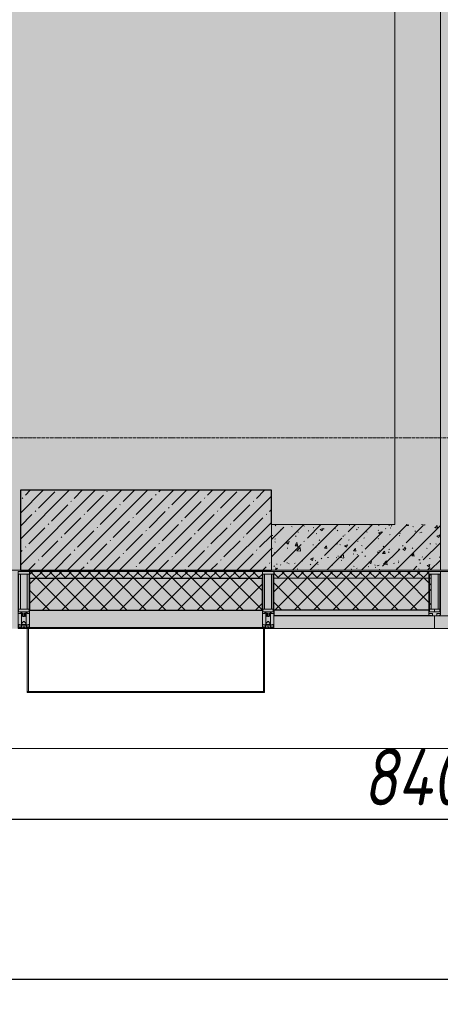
# Model space of a CAD drawing. Header units: millimetres. Extents: x -26894274 to 19789193, y -86687 to 22351.
# Tile 80 of 256: x 63524 to 65368, y -51379 to -47069. Entities that reach past the tile are written whole.
import ezdxf

# ---------------------------------------------------------------- set-up
doc = ezdxf.new("R2010")
doc.units = ezdxf.units.MM
doc.linetypes.add('-D1d1-15x02', pattern=[19, 15, -2, 0, -2])
doc.layers.get('Defpoints').update_dxf_attribs({"color": 31})
for name, color, linetype, lineweight in [('_0', 7, 'Continuous', 13), ('A-200-M_WALL', 7, 'Continuous', 5), ('A-200-M_WALL_PAT', 7, 'Continuous', 5), ('A-214-M_CURT_WALL', 7, 'Continuous', 5), ('A-215-M_CURT_PANEL', 7, 'Continuous', 5), ('A-230-M_FLOOR', 7, 'Continuous', 5), ('A-280-M_COLUMN', 7, 'Continuous', 5), ('S-280-M_COLUMN', 7, 'Continuous', 5), ('Z-060-M_DETAIL', 7, 'Continuous', 5), ('Ограждение', 7, 'Continuous', 5), ('Оси', 7, 'Continuous', 5), ('Поручни', 7, 'Continuous', 5)]:
    doc.layers.add(name, color=color, linetype=linetype, lineweight=lineweight)
doc.styles.add('fl_iso paper', font='isocpeur.ttf', dxfattribs={"width": 0.8, "oblique": 10})
doc.dimstyles.new('In tre 1_100', dxfattribs={"dimscale": 100, "dimtxt": 2.5, "dimasz": 2, "dimexe": 1, "dimexo": 0.7, "dimgap": 0.6, "dimtad": 1, "dimdec": 0, "dimrnd": 5, "dimzin": 0, "dimdsep": 46, "dimtxsty": 'fl_iso paper', "dimblk": 'ARCHTICK', "dimcen": 0, "dimdle": 1, "dimadec": 0, "dimazin": 0, "dimtfac": 1, "dimtdec": 0, "dimtofl": 0, "dimtmove": 1, "dimatfit": 3, "dimldrblk": 'DOT', "dimfxl": 40, "dimtfillclr": 256, "dimtolj": 1, "dimtzin": 0, "dimarcsym": 1})
pattern_1 = [(45, (0, 0), (-21.213203, 21.213203), []), (135, (0, 0), (-21.213203, -21.213203), [])]
pattern_2 = [(45, (0, 0), (-42.42641, 42.42641), []), (135, (0, 0), (-42.42641, -42.42641), [])]
pattern_3 = [(45, (36177.98, -48979.44), (-75.43415, 75.43415), [106.68, -17.78, 3.556, -17.78]), (45, (36177.98, -48904.05), (-75.43415, 75.43415), []), (50, (36177.98, -48979.44), (127.5292, -11.15758), [13.335, -146.685]), (355, (36177.98, -48979.44), (-24.66966, 133.74), [10.668, -117.348]), (100.451, (36188.6, -48980.37), (102.85973, 122.5818), [11.333, -124.663]), (46.184, (36177.98, -48943.88), (189.75516, -29.4304), [20.002, -220.027]), (96.636, (36193.79, -48946.33), (166.1822, 173.1996), [17, -186.995]), (351.184, (36177.98, -48943.88), (166.1839, 173.1976), [16.002, -176.022]), (21, (36195.76, -48952.77), (106.13027, -71.58603), [13.335, -146.685]), (326, (36195.76, -48952.77), (43.2619, 128.93175), [10.668, -117.348]), (71.451, (36204.6, -48958.73), (149.392, 57.34505), [11.333, -124.663]), (37.5, (36177.975, -48979.436), (2.16223, 59.18836), [3.353, -112.573, 3.353, -115.773, -117.792]), (37.5, (36177.975, -48979.436), (2.16223, 59.18836), [-235.052, 3.353, -114.44]), (7.5, (36177.975, -48979.436), (46.77386, 70.12615), [3.353, -64.567, 3.353, -109.906, -44.894]), (7.5, (36177.975, -48979.436), (46.77386, 70.12615), [-181.178, 3.353, -41.542]), (327.5, (36138.326, -48979.436), (94.91367, -4.01009), [3.353, -41.097, 3.353, -135.331, -184.023]), (327.5, (36138.326, -48979.436), (94.91367, -4.01009), [-183.134, 3.353, -180.67]), (317.5, (36120.55, -48979.44), (103.69057, 17.79882), [3.353, -54.432, 3.353, -88.748, -130.683]), (317.5, (36120.55, -48979.44), (103.69057, 17.79882), [-149.885, 3.353, -127.33])]

# ---------------------------------------------------------------- blocks, each defined once
blk = doc.blocks.new('_ArchTick')
at = {"color": 0, "linetype": 'ByBlock', "lineweight": 9, "const_width": 0.15}
blk.add_lwpolyline([(-0.5, -0.5), (0.5, 0.5)], dxfattribs=at)
blk = doc.blocks.new('*D281')
at = {"layer": 'Defpoints', "color": 0, "transparency": 16777216}
for p in [(73118, -51162.7), (17582.2, -51268.8), (73118, -51268.8)]:
    blk.add_point(p, dxfattribs=at)
at = {"layer": 'Оси', "color": 0, "lineweight": -2, "transparency": 16777216}
for p, q in [((17582.2, -51198.8), (17582.2, -51168.8)), ((73118, -51232.7), (73118, -51368.8)), ((17482.2, -51268.8), (73218, -51268.8))]:
    blk.add_line(p, q, dxfattribs=at)
at = {"layer": 'Оси', "color": 0, "lineweight": -2, "transparency": 16777216, "xscale": 200, "yscale": 200, "zscale": 200, "rotation": 180}
blk.add_blockref('_ArchTick', (17582.2, -51268.8), dxfattribs=at)
at = {"layer": 'Оси', "color": 0, "lineweight": -2, "transparency": 16777216, "xscale": 200, "yscale": 200, "zscale": 200}
blk.add_blockref('_ArchTick', (73118, -51268.8), dxfattribs=at)
at = {"layer": 'Оси', "color": 0, "transparency": 16777216, "insert": (45350.1, -51083.8), "char_height": 250, "attachment_point": 5, "style": 'fl_iso paper'}
blk.add_mtext('\\A1;55535', dxfattribs=at)
blk = doc.blocks.new('_DOT')
at = {"color": 0, "linetype": 'ByBlock'}
blk.add_line((-0.5, 0), (-1, 0), dxfattribs=at)
at = {"color": 0, "linetype": 'ByBlock', "const_width": 0.5}
blk.add_lwpolyline([(-0.25, 0, 1), (0.25, 0, 1)], format="xyb", close=True, dxfattribs=at)
blk = doc.blocks.new('*D286')
at = {"layer": 'Defpoints', "color": 0, "transparency": 16777216}
for p in [(69518, -50568.8), (61118, -51268.8), (69518, -51268.8)]:
    blk.add_point(p, dxfattribs=at)
at = {"layer": 'Оси', "color": 0, "lineweight": -2, "transparency": 16777216}
for p, q in [((61118, -51198.8), (61118, -50468.8)), ((69518, -51198.8), (69518, -50468.8)), ((61018, -50568.8), (69618, -50568.8))]:
    blk.add_line(p, q, dxfattribs=at)
at = {"layer": 'Оси', "color": 0, "lineweight": -2, "transparency": 16777216, "xscale": 200, "yscale": 200, "zscale": 200, "rotation": 180}
blk.add_blockref('_ArchTick', (61118, -50568.8), dxfattribs=at)
at = {"layer": 'Оси', "color": 0, "lineweight": -2, "transparency": 16777216, "xscale": 200, "yscale": 200, "zscale": 200}
blk.add_blockref('_ArchTick', (69518, -50568.8), dxfattribs=at)
at = {"layer": 'Оси', "color": 0, "transparency": 16777216, "insert": (65318, -50383.8), "char_height": 250, "attachment_point": 5, "style": 'fl_iso paper'}
blk.add_mtext('\\A1;8400', dxfattribs=at)
blk = doc.blocks.new('Rectangular Mullion - 50Wx250H-2623690-50_AS_Plan_09')
at = {"layer": 'Z-060-M_DETAIL'}
for p, q in [((-25, 65.2), (-25, 250)), ((-25, 250), (0, 250)), ((-23, 237.3), (0, 237.3)), ((-23, 237.3), (-23, 73.6)), ((-14.9, 84), (-14.9, 237.3)), ((25, 250), (0, 250)), ((23, 237.3), (0, 237.3)), ((14.9, 84), (14.9, 237.3)), ((23, 237.3), (23, 73.6)), ((25, 65.2), (25, 250)), ((-14, 65.2), (-25, 65.2)), ((0, 84), (-23, 84)), ((-0.5, 73.6), (-23, 73.6)), ((-14, 71.3), (-14, 65.2)), ((-10, 71.3), (-14, 71.3)), ((-10, 53), (-10, 71.3)), ((-8.7, 53), (-10, 53)), ((-10, 53), (-10, 17)), ((-8.7, 53), (-7, 54.7)), ((-7, 65.2), (-5.9, 67.3)), ((-7, 65.2), (-7, 54.7)), ((-4.1, 67.3), (-5.9, 67.3)), ((-4.1, 67.3), (-2.9, 65.1)), ((-2.9, 65.1), (-2.9, 54.6)), ((-1.3, 53), (-2.9, 54.6)), ((0, 53), (-1.3, 53)), ((0, 84), (23, 84)), ((0, 53), (1.3, 53)), ((0.5, 73.6), (23, 73.6)), ((1.3, 53), (2.9, 54.6)), ((4.1, 67.3), (2.9, 65.1)), ((2.9, 65.1), (2.9, 54.6)), ((4.1, 67.3), (5.9, 67.3)), ((7, 65.2), (5.9, 67.3)), ((7, 65.2), (7, 54.7)), ((8.7, 53), (7, 54.7)), ((8.7, 53), (10, 53)), ((10, 71.3), (14, 71.3)), ((10, 53), (10, 71.3)), ((10, 53), (10, 17)), ((14, 71.3), (14, 65.2)), ((14, 65.2), (25, 65.2)), ((-23.8, 14.6), (-25, 14.2)), ((-25, 0), (-25, 14.2)), ((-22.3, 17), (-23.8, 17)), ((-23.8, 17), (-23.8, 14.6)), ((-22.5, 10.6), (-23.8, 14.6)), ((-22.5, 10.6), (-23.7, 9.9)), ((-23.7, 1.3), (-23.7, 9.9)), ((-23.7, 1.3), (-11.8, 1.3)), ((-23.2, 10.2), (-22.5, 8)), ((-22.5, 8), (-22.5, 4.5)), ((-21.3, 4.5), (-22.5, 4.5)), ((-22.3, 17), (-22.3, 16)), ((-22.3, 16), (-21.3, 16)), ((-19, 17.6), (-21.3, 16)), ((-21.3, 4.5), (-21.3, 6.5)), ((-21.3, 6.5), (-14.2, 6.5)), ((-18.4, 16.6), (-19, 17.6)), ((-7.4, 16.6), (-18.4, 16.6)), ((-14.2, 6.5), (-14.2, 4.5)), ((-13.2, 4.5), (-14.2, 4.5)), ((-13.2, 4.5), (-12.2, 7.2)), ((-12.7, 7.6), (-11.3, 11.4)), ((-12.7, 7.6), (-11.8, 6.9)), ((-12.2, 9), (-12.2, 14.8)), ((-12.2, 14.8), (0, 14.8)), ((-11.8, 1.3), (-11.8, 6.9)), ((-10.5, 11.2), (-11.3, 11.4)), ((-10.5, 1.5), (-10.5, 11.2)), ((-4.8, 1.5), (-10.5, 1.5)), ((-10, 17), (-7.5, 17)), ((-8.5, 23), (-1.5, 30)), ((-8.5, 18.5), (-8.5, 23)), ((-7.5, 18.5), (-8.5, 18.5)), ((-7.5, 17), (-7.5, 18.5)), ((-7.4, 18), (-7.4, 16.6)), ((-2.6, 18), (-7.4, 18)), ((0, 8), (-4.8, 8)), ((-4.8, 1.5), (-4.8, 8)), ((-2.6, 18), (-2.6, 16.8)), ((-2.6, 16.8), (0, 16.8)), ((-1.5, 30), (0, 30)), ((1.5, 30), (0, 30)), ((2.6, 16.8), (0, 16.8)), ((0, 14.8), (0, 16.8)), ((0, 14.8), (0, 16.8)), ((12.2, 14.8), (0, 14.8)), ((0, 0), (0, 8)), ((0, 8), (4.8, 8)), ((0, 0), (0, 8)), ((8.5, 23), (1.5, 30)), ((2.6, 18), (2.6, 16.8)), ((2.6, 18), (7.4, 18)), ((4.8, 1.5), (4.8, 8)), ((4.8, 1.5), (10.5, 1.5)), ((7.4, 18), (7.4, 16.6)), ((7.4, 16.6), (18.4, 16.6)), ((7.5, 18.5), (8.5, 18.5)), ((7.5, 17), (7.5, 18.5)), ((10, 17), (7.5, 17)), ((8.5, 18.5), (8.5, 23)), ((10.5, 11.2), (11.3, 11.4)), ((10.5, 1.5), (10.5, 11.2)), ((12.7, 7.6), (11.3, 11.4)), ((12.7, 7.6), (11.8, 6.9)), ((11.8, 1.3), (11.8, 6.9)), ((23.7, 1.3), (11.8, 1.3)), ((12.2, 9), (12.2, 14.8)), ((13.2, 4.5), (12.2, 7.2)), ((13.2, 4.5), (14.2, 4.5)), ((21.3, 6.5), (14.2, 6.5)), ((14.2, 6.5), (14.2, 4.5)), ((18.4, 16.6), (19, 17.6)), ((19, 17.6), (21.3, 16)), ((22.3, 16), (21.3, 16)), ((21.3, 4.5), (21.3, 6.5)), ((21.3, 4.5), (22.5, 4.5)), ((22.3, 17), (22.3, 16)), ((22.3, 17), (23.8, 17)), ((22.5, 10.6), (23.8, 14.6)), ((22.5, 10.6), (23.7, 9.9)), ((23.2, 10.2), (22.5, 8)), ((22.5, 8), (22.5, 4.5)), ((23.7, 1.3), (23.7, 9.9)), ((23.8, 17), (23.8, 14.6)), ((23.8, 14.6), (25, 14.2)), ((25, 0), (25, 14.2)), ((-25, 0), (0, 0)), ((25, 0), (0, 0))]:
    blk.add_line(p, q, dxfattribs=at)
for centre, start, end in [((-0.5, 73.1), 360, 90), ((0.5, 73.1), 90, 180)]:
    blk.add_arc(centre, 0.5, start, end, dxfattribs=at)
blk = doc.blocks.new('Rectangular Mullion - R_StandardFrame_50Wx250H-3484159-50_AS_Plan_09')
at = {"layer": 'A-214-M_CURT_WALL', "lineweight": 9}
for p, q in [((0, 0), (-50, 0)), ((-50, 0), (-50, -250)), ((0, -250), (0, 0)), ((-50, -250), (0, -250))]:
    blk.add_line(p, q, dxfattribs=at)
blk = doc.blocks.new('System Panel - A_PAN_Glass-3484160-50_AS_Plan_09')
at = {"layer": 'A-215-M_CURT_PANEL'}
for p, q in [((-637.5, 55), (-637.5, 0)), ((637.5, 55), (-623.5, 55)), ((637.5, 0), (637.5, 55)), ((-637.5, 0), (637.5, 0))]:
    blk.add_line(p, q, dxfattribs=at)
blk = doc.blocks.new('Rectangular Mullion - R_StandardFrame_50Wx250H-3137200-50_AS_Plan_09')
at = {"layer": 'A-214-M_CURT_WALL'}
blk.add_line((30440, -505), (29190, -505), dxfattribs=at)
blk = doc.blocks.new('Rectangular Mullion - 50Wx250H-3156125-50_AS_Plan_09')
at = {"layer": 'Z-060-M_DETAIL'}
for p, q in [((0, 250), (-25, 250)), ((-25, 250), (-25, 237.3)), ((-25, 65.2), (-25, 250)), ((-25, 250), (0, 250)), ((-23, 237.3), (0, 237.3)), ((-23, 237.3), (0, 237.3)), ((-23, 237.3), (-23, 73.6)), ((0, 237.3), (-14.9, 237.3)), ((-14.9, 237.3), (-14.9, 84)), ((-14.9, 84), (-14.9, 237.3)), ((25, 250), (0, 250)), ((25, 250), (0, 250)), ((14.9, 237.3), (0, 237.3)), ((0, 237.3), (23, 237.3)), ((23, 237.3), (0, 237.3)), ((14.9, 84), (14.9, 237.3)), ((14.9, 84), (14.9, 237.3)), ((23, 237.3), (23, 73.6)), ((25, 237.3), (25, 250)), ((25, 65.2), (25, 250)), ((-25, 73.6), (-25, 65.2)), ((-25, 65.2), (-25, 60.2)), ((-10, 65.2), (-25, 65.2)), ((-25, 65.2), (-25, 60.2)), ((-25, 65.2), (-10, 65.2)), ((-10, 65.2), (-25, 65.2)), ((0, 84), (-23, 84)), ((-23, 84), (-23, 73.6)), ((0, 84), (-23, 84)), ((-23, 73.6), (0, 73.6)), ((0, 73.6), (-23, 73.6)), ((-0.5, 73.6), (-23, 73.6)), ((-14.9, 84), (0, 84)), ((-10, 55), (-14, 55)), ((-14, 55), (-10, 55)), ((-10, 55), (-10, 65.2)), ((-10, 65.2), (-10, 55)), ((-10, 55), (-10, 65.2)), ((-10, 55), (0, 55)), ((0, 55), (-10, 55)), ((0, 84), (14.9, 84)), ((23, 84), (0, 84)), ((0, 84), (0, 73.6)), ((0, 84), (23, 84)), ((0, 73.6), (0, 84)), ((0, 73.6), (23, 73.6)), ((23, 73.6), (0, 73.6)), ((0, 55), (10, 55)), ((0, 55), (10, 55)), ((0.5, 73.6), (23, 73.6)), ((10, 65.2), (10, 55)), ((25, 65.2), (10, 65.2)), ((10, 55), (10, 65.2)), ((10, 65.2), (25, 65.2)), ((10, 65.2), (25, 65.2)), ((10, 55), (10, 65.2)), ((10, 55), (14, 55)), ((10, 55), (14, 55)), ((23, 73.6), (23, 84)), ((25, 65.2), (25, 73.6)), ((25, 65.2), (25, 60.2)), ((25, 60.2), (25, 65.2))]:
    blk.add_line(p, q, dxfattribs=at)
for centre, start, end in [((-14, 69.1), 218.9723, 270), ((-14, 69.1), 218.9723, 270), ((-14, 69.1), 218.9723, 270), ((14, 69.1), 270, 321.0277), ((14, 69.1), 270, 321.0277), ((14, 69.1), 270, 321.0277)]:
    blk.add_arc(centre, 14.1, start, end, dxfattribs=at)
blk = doc.blocks.new('Rectangular Mullion - R_InvisibleFrame_50Wx250H-3483536-50_AS_Plan_09')
at = {"layer": 'A-214-M_CURT_WALL', "lineweight": 9}
for p, q in [((-25, -237.3), (-25, -73.6)), ((25, -73.6), (25, -237.3))]:
    blk.add_line(p, q, dxfattribs=at)
blk = doc.blocks.new('Rectangular Mullion - R_StandardFrame_50Wx250H-3812575-50_AS_Plan_09')
at = {"layer": 'A-214-M_CURT_WALL', "lineweight": 9}
for p, q in [((-50, -250), (-50, 0)), ((-50, 0), (0, 0)), ((0, 0), (0, -250)), ((0, -250), (-50, -250))]:
    blk.add_line(p, q, dxfattribs=at)
blk = doc.blocks.new('Ограждение - Ограждение-5498517-50_AS_Plan_09')
at = {"layer": 'Поручни'}
blk.add_line((-55947.2, -1355), (1285, -1355), dxfattribs=at)
blk = doc.blocks.new('Ограждение - Ограждение-6093033-50_AS_Plan_09')
at = {"layer": 'Поручни'}
blk.add_line((-55947.2, -1355), (1285, -1355), dxfattribs=at)
blk = doc.blocks.new('RST_AR_KMN_R22_B1_FCD_rvt-1-50_AS_Plan_09')
at = {"layer": 'A-200-M_WALL_PAT'}
h = blk.add_hatch(dxfattribs=at)
h.set_pattern_fill('FP_4', color=256, style=0, pattern_type=2)
h.set_pattern_definition(pattern_1)
h.paths.add_polyline_path([(28410, -535), (28410, -505), (27390, -505), (27390, -535), (27535.7, -535)])
h = blk.add_hatch(dxfattribs=at)
h.set_pattern_fill('FP_4', color=256, style=0, pattern_type=2)
h.set_pattern_definition(pattern_1)
h.paths.add_polyline_path([(29150.1, -535), (29150.1, -517.7), (29140, -517.7), (29140, -505), (28460, -505), (28460, -535), (28979.4, -535)])
h = blk.add_hatch(dxfattribs=at)
h.set_pattern_fill('FP_5', color=256, style=0, pattern_type=2)
h.set_pattern_definition(pattern_2)
h.paths.add_polyline_path([(27390, -675), (28410, -675), (28410, -535), (27390, -535)])
h = blk.add_hatch(dxfattribs=at)
h.set_pattern_fill('FP_5', color=256, style=0, pattern_type=2)
h.set_pattern_definition(pattern_2)
h.paths.add_polyline_path([(28979.4, -675), (29142, -675), (29142, -671), (29150.1, -671), (29150.1, -535), (28460, -535), (28460, -675)])
at = {"layer": 'A-200-M_WALL_PAT', "true_color": 0xeff9fa}
blk.add_hatch(color=7, dxfattribs=at).paths.add_polyline_path([(29165, -755), (29165, -700), (28460, -700), (28460, -755), (29155, -755)])
at = {"layer": 'A-200-M_WALL'}
for p, q in [((28410, -505), (27390, -505)), ((27390, -505), (27390, -535)), ((28410, -535), (28410, -505)), ((29140, -505), (28460, -505)), ((28460, -505), (28460, -535)), ((28460, -535), (28460, -675)), ((29150.1, -535), (28460, -535)), ((27390, -675), (27390, -750)), ((28410, -750), (28410, -675)), ((28460, -700), (28460, -755)), ((29165, -755), (29165, -700)), ((27390, -750), (27390, -755)), ((27390, -750), (28410, -750)), ((27390, -755), (28410, -755)), ((28410, -755), (28410, -750)), ((28460, -755), (29165, -755))]:
    blk.add_line(p, q, dxfattribs=at)
at = {"layer": 'A-200-M_WALL', "lineweight": 25}
for p, q in [((27390, -535), (27390, -675)), ((27390, -535), (28410, -535)), ((28410, -675), (28410, -535)), ((27390, -675), (28410, -675)), ((28460, -675), (28460, -700)), ((29142, -675), (28460, -675)), ((29151, -700), (28460, -700))]:
    blk.add_line(p, q, dxfattribs=at)
at = {"layer": 'A-280-M_COLUMN', "lineweight": 18}
for p, q in [((27380, -755), (27380, -1030.1)), ((27385, -755), (27380, -755)), ((27385, -1030.1), (27385, -755)), ((28415, -755), (28415, -1030.1)), ((28420, -755), (28415, -755)), ((28420, -1030.1), (28420, -755)), ((27380, -1030.1), (27385, -1030.1)), ((27380, -1030.1), (27380, -1035.1)), ((28420, -1030.1), (27380, -1030.1)), ((28415, -1030.1), (28420, -1030.1)), ((28420, -1035.1), (28420, -1030.1)), ((27380, -1035.1), (28420, -1035.1))]:
    blk.add_line(p, q, dxfattribs=at)
at = {"layer": 'A-214-M_CURT_WALL', "lineweight": 5}
for name, p in [('Rectangular Mullion - 50Wx250H-2623690-50_AS_Plan_09', (27365, -755)), ('Rectangular Mullion - 50Wx250H-2623690-50_AS_Plan_09', (28435, -755)), ('Rectangular Mullion - 50Wx250H-3156125-50_AS_Plan_09', (29165, -755)), ('Rectangular Mullion - R_StandardFrame_50Wx250H-3137200-50_AS_Plan_09', (0, 0))]:
    blk.add_blockref(name, p, dxfattribs=at)
at = {"layer": 'A-214-M_CURT_WALL', "lineweight": 5, "extrusion": (0, 0, -1), "rotation": 180}
for name, p in [('Rectangular Mullion - R_StandardFrame_50Wx250H-3812575-50_AS_Plan_09', (-27390, -755)), ('Rectangular Mullion - R_InvisibleFrame_50Wx250H-3483536-50_AS_Plan_09', (-29165, -755))]:
    blk.add_blockref(name, p, dxfattribs=at)
at = {"layer": 'A-214-M_CURT_WALL', "lineweight": 5, "rotation": 180}
blk.add_blockref('Rectangular Mullion - R_StandardFrame_50Wx250H-3484159-50_AS_Plan_09', (28410, -755), dxfattribs=at)
at = {"layer": 'A-215-M_CURT_PANEL', "lineweight": 5}
blk.add_blockref('System Panel - A_PAN_Glass-3484160-50_AS_Plan_09', (29802.5, -755), dxfattribs=at)
at = {"layer": 'Ограждение', "lineweight": 5}
for name in ['Ограждение - Ограждение-5498517-50_AS_Plan_09', 'Ограждение - Ограждение-6093033-50_AS_Plan_09']:
    blk.add_blockref(name, (36940, 75), dxfattribs=at)

msp = doc.modelspace()

# ---------------------------------------------------------------- hatches: boundary and pattern name
at = {"layer": '_0', "transparency": 33554534}
h = msp.add_hatch(color=252, dxfattribs=at)
h.dxf.hatch_style = 1
h.paths.add_polyline_path([(17837.9, -49734.4), (25204.6, -19284.4), (73878, -19284.4), (73878, -49734.4)])
h.paths.add_polyline_path([(28728, -40979.4), (28728, -37429.4), (30528, -37429.4), (30528, -30029.4), (28477.6, -30029.4), (28478, -28029.4), (29978, -28029.4), (29978, -27479.4), (32178, -27479.4), (32178, -28029.4), (44478, -28029.4), (44478, -27929.4), (45278, -27929.4), (45278, -27379.4), (47528, -27379.4), (47528, -27929.4), (53578, -27929.4), (53578, -27379.4), (55478, -27379.4), (55478, -27929.4), (64478, -27929.4), (64478, -26229.4), (67788, -26229.4), (67788, -28219.4), (66578, -28219.4), (66578, -30029.4), (62978, -30029.4), (62078, -30029.4), (58678, -30029.4), (58678, -38979.4), (61728, -38979.4), (62978, -38979.4), (66878, -38979.4), (66878, -41429.4), (64488, -41429.4), (64488, -41079.4), (59948, -41079.4), (59948, -41629.4), (57898, -41629.4), (57898, -41079.4), (47038, -41079.4), (47038, -41629.4), (44088, -41629.4), (44088, -40979.4)], flags=16)
at = {"layer": 'A-200-M_WALL_PAT'}
h = msp.add_hatch(dxfattribs=at)
h.set_pattern_fill('FP_2', color=256, style=0, pattern_type=2)
h.set_pattern_definition(pattern_3)
h.paths.add_polyline_path([(65368, -49279.4), (65368, -43499.4), (65168, -43499.4), (65168, -49279.4)])
h = msp.add_hatch(dxfattribs=at)
h.set_pattern_fill('FP_2', color=256, style=0, pattern_type=2)
h.set_pattern_definition(pattern_3)
h.paths.add_polyline_path([(65368, -49479.4), (65368, -49279.4), (64628, -49279.4), (64628, -49479.4), (65157.4, -49479.4)])
at = {"layer": 'S-280-M_COLUMN'}
h = msp.add_hatch(dxfattribs=at)
h.set_pattern_fill('FP_1', color=256, style=0, pattern_type=2)
h.set_pattern_definition([(45, (36177.975, -48979.44), (-57.02463, 57.02463), []), (45, (36235, -48979.44), (-57.02463, 57.02463), [100.806, -20.161, 3.353, -16.808])])
h.paths.add_polyline_path([(64628, -49479.4), (64628, -49129.4), (63528, -49129.4), (63528, -49479.4), (63713.6, -49479.4)])

# ---------------------------------------------------------------- linework, layer by layer
at = {"layer": 'A-200-M_WALL', "lineweight": 9}
for p, q in [((65368, -49479.4), (65368, -43299.4)), ((65168, -43499.4), (65168, -49279.4)), ((65168, -49279.4), (64628, -49279.4)), ((64628, -49479.4), (65368, -49479.4))]:
    msp.add_line(p, q, dxfattribs=at)
at = {"layer": 'A-200-M_WALL'}
msp.add_line((64628, -49279.4), (64628, -49479.4), dxfattribs=at)
at = {"layer": 'A-230-M_FLOOR'}
for p, q in [((61582.9, -49479.4), (63528, -49479.4)), ((65368, -49479.4), (66628, -49479.4))]:
    msp.add_line(p, q, dxfattribs=at)
at = {"layer": 'S-280-M_COLUMN', "lineweight": 25}
for p, q in [((63528, -49129.4), (63528, -49479.4)), ((64628, -49129.4), (63528, -49129.4)), ((64628, -49279.4), (64628, -49129.4)), ((63528, -49479.4), (64628, -49479.4))]:
    msp.add_line(p, q, dxfattribs=at)
at = {"layer": 'S-280-M_COLUMN'}
msp.add_line((64628, -49479.4), (64628, -49279.4), dxfattribs=at)
at = {"layer": 'Оси', "linetype": '-D1d1-15x02'}
msp.add_line((16003.3, -48899.4), (74746.1, -48899.4), dxfattribs=at)

# ---------------------------------------------------------------- block references
at = {"lineweight": 5}
msp.add_blockref('RST_AR_KMN_R22_B1_FCD_rvt-1-50_AS_Plan_09', (36178, -48979.4), dxfattribs=at)

# ---------------------------------------------------------------- dimensions: what is measured, and where the dimension line sits
at = {"layer": 'Оси'}
for base, p1, p2, picture, middle in [((69518, -50568.8), (61118, -51268.8), (69518, -51268.8), '*D286', (65318, -50383.8)), ((73118, -51268.8), (17582.2, -51268.8), (73118, -51162.7), '*D281', (45350.1, -51083.8))]:
    dim = msp.add_linear_dim(base=base, p1=p1, p2=p2, dimstyle='In tre 1_100', dxfattribs=at)
    dim.commit()
    dim.dimension.update_dxf_attribs({"geometry": picture, "text_midpoint": middle})

doc.saveas('drawing.dxf')
